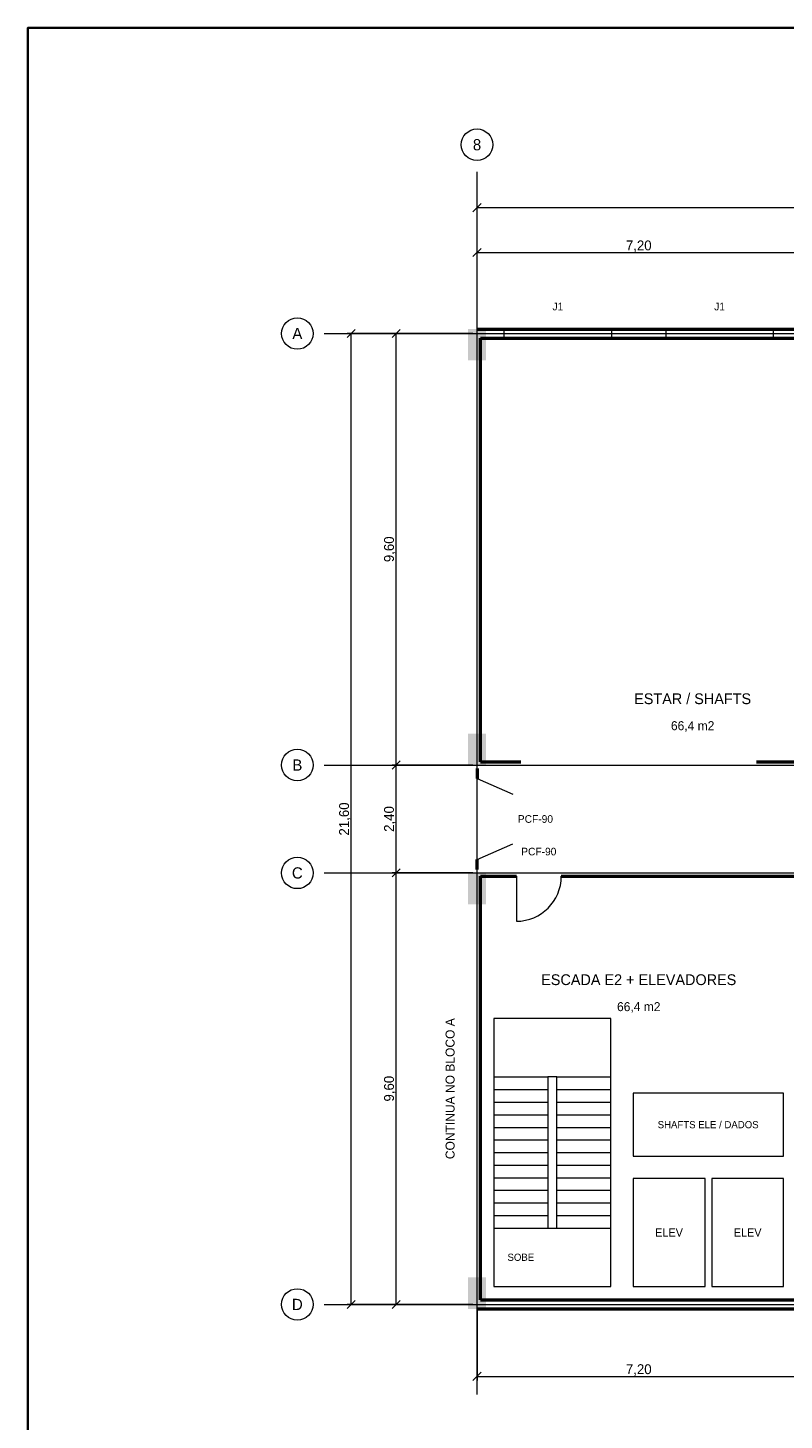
# Model space of a CAD drawing. Header units: metres. Extents: x 40.4 to 122.5, y -29 to 28.4.
# Tile 2 of 5: x 40.4 to 57.2, y -2.6 to 28.4. Entities that reach past the tile are written whole.
import ezdxf
from ezdxf.enums import TextEntityAlignment as Align

# ---------------------------------------------------------------- set-up
doc = ezdxf.new("R2010")
doc.units = ezdxf.units.M
for name, color, linetype, lineweight, true_color in [('COTA', 8, 'Continuous', 13, 0x6a6a6a), ('EIXO', 8, 'Continuous', 13, 0x6a6a6a), ('ESQUADRIA', 4, 'Continuous', 18, 0x007f9f), ('MOBILIA', 9, 'Continuous', 13, 0xa8a8a8)]:
    doc.layers.add(name, color=color, linetype=linetype, lineweight=lineweight, true_color=true_color)
for name, color, linetype, lineweight in [('FOLHA', 7, 'Continuous', 35), ('PAREDE', 7, 'Continuous', 50), ('PILAR', 7, 'Continuous', 35), ('TEXTO', 7, 'Continuous', 18)]:
    doc.layers.add(name, color=color, linetype=linetype, lineweight=lineweight)

msp = doc.modelspace()

# ---------------------------------------------------------------- hatches: boundary and pattern name
at = {"layer": 'PILAR'}
for points in [[(50.2, 21), (50.6, 21), (50.6, 21.7), (50.2, 21.7)], [(50.2, 12), (50.6, 12), (50.6, 12.7), (50.2, 12.7)], [(50.2, 8.9), (50.6, 8.9), (50.6, 9.6), (50.2, 9.6)], [(50.2, -0.1), (50.6, -0.1), (50.6, 0.6), (50.2, 0.6)]]:
    msp.add_hatch(color=7, dxfattribs=at).paths.add_polyline_path(points)

# ---------------------------------------------------------------- linework, layer by layer
at = {"layer": 'COTA'}
for p, q in [((50.31, 24.31), (50.49, 24.49)), ((50.4, 21.69), (50.4, 24.49)), ((50.4, 24.4), (108, 24.4)), ((50.31, 23.31), (50.49, 23.49)), ((50.4, 21.69), (50.4, 23.49)), ((50.4, 23.4), (57.6, 23.4)), ((47.51, 21.51), (47.69, 21.69)), ((48.51, 21.51), (48.69, 21.69)), ((50.31, 21.6), (47.51, 21.6)), ((47.6, 0), (47.6, 21.6)), ((50.31, 21.6), (48.51, 21.6)), ((48.6, 12), (48.6, 21.6)), ((48.51, 11.91), (48.69, 12.09)), ((48.51, 11.91), (48.69, 12.09)), ((50.31, 12), (48.51, 12)), ((50.31, 12), (48.51, 12)), ((48.6, 9.6), (48.6, 12)), ((48.51, 9.51), (48.69, 9.69)), ((48.51, 9.51), (48.69, 9.69)), ((50.31, 9.6), (48.51, 9.6)), ((50.31, 9.6), (48.51, 9.6)), ((48.6, 0), (48.6, 9.6)), ((47.51, -0.09), (47.69, 0.09)), ((50.31, 0), (47.51, 0)), ((48.51, -0.09), (48.69, 0.09)), ((50.31, 0), (48.51, 0)), ((50.4, -0.09), (50.4, -1.69)), ((50.31, -1.69), (50.49, -1.51)), ((50.4, -1.6), (57.6, -1.6))]:
    msp.add_line(p, q, dxfattribs=at)
at = {"layer": 'EIXO'}
for p, q in [((50.4, -2), (50.4, 25.2)), ((50.4, -1.5), (50.4, 23.1)), ((47, 21.6), (109.5, 21.6)), ((47, 12), (109.5, 12)), ((47, 9.6), (109.5, 9.6)), ((47, 0), (109.5, 0))]:
    msp.add_line(p, q, dxfattribs=at)
for centre in [(50.4, 25.8), (46.4, 21.6), (46.4, 12), (46.4, 9.6), (46.4, 0)]:
    msp.add_circle(centre, 0.35, dxfattribs=at)
at = {"layer": 'ESQUADRIA'}
for p, q in [((51, 21.6), (53.4, 21.6)), ((54.6, 21.6), (57, 21.6)), ((50.4, 11.7), (51.2, 11.35)), ((50.4, 9.9), (51.2, 10.25)), ((51.275, 9.525), (51.275, 8.525))]:
    msp.add_line(p, q, dxfattribs=at)
for points in [[(51, 21.5), (53.4, 21.5), (53.4, 21.7), (51, 21.7)], [(54.6, 21.5), (57, 21.5), (57, 21.7), (54.6, 21.7)]]:
    msp.add_lwpolyline(points, close=True, dxfattribs=at)
msp.add_arc((51.275, 9.525), 1, 270, 360, dxfattribs=at)
at = {"layer": 'FOLHA'}
msp.add_lwpolyline([(40.4, -29), (122.5, -29), (122.5, 28.4), (40.4, 28.4)], close=True, dxfattribs=at)
at = {"layer": 'MOBILIA'}
for p, q in [((50.775, 5.06), (51.975, 5.06)), ((52.175, 5.06), (53.375, 5.06)), ((50.775, 4.78), (51.975, 4.78)), ((52.175, 4.78), (53.375, 4.78)), ((50.775, 4.5), (51.975, 4.5)), ((52.175, 4.5), (53.375, 4.5)), ((50.775, 4.22), (51.975, 4.22)), ((52.175, 4.22), (53.375, 4.22)), ((50.775, 3.94), (51.975, 3.94)), ((52.175, 3.94), (53.375, 3.94)), ((50.775, 3.66), (51.975, 3.66)), ((52.175, 3.66), (53.375, 3.66)), ((50.775, 3.38), (51.975, 3.38)), ((50.775, 3.1), (51.975, 3.1)), ((52.175, 3.38), (53.375, 3.38)), ((52.175, 3.1), (53.375, 3.1)), ((50.775, 2.82), (51.975, 2.82)), ((52.175, 2.82), (53.375, 2.82)), ((50.775, 2.54), (51.975, 2.54)), ((52.175, 2.54), (53.375, 2.54)), ((50.775, 2.26), (51.975, 2.26)), ((52.175, 2.26), (53.375, 2.26)), ((50.775, 1.98), (51.975, 1.98)), ((52.175, 1.98), (53.375, 1.98)), ((50.775, 1.7), (51.975, 1.7)), ((52.175, 1.7), (53.375, 1.7))]:
    msp.add_line(p, q, dxfattribs=at)
for points in [[(50.775, 0.4), (53.375, 0.4), (53.375, 6.36), (50.775, 6.36)], [(51.975, 1.7), (52.175, 1.7), (52.175, 5.06), (51.975, 5.06)], [(53.875, 3.3), (57.225, 3.3), (57.225, 4.7), (53.875, 4.7)], [(53.875, 0.4), (55.475, 0.4), (55.475, 2.8), (53.875, 2.8)], [(55.625, 0.4), (57.225, 0.4), (57.225, 2.8), (55.625, 2.8)]]:
    msp.add_lwpolyline(points, close=True, dxfattribs=at)
at = {"layer": 'PAREDE'}
for p, q in [((50.4, 21.7), (108.1, 21.7)), ((50.475, 12.075), (50.475, 21.5)), ((50.475, 21.5), (57.525, 21.5)), ((50.4, 11.925), (50.4, 11.7)), ((50.475, 12.075), (51.375, 12.075)), ((56.625, 12.075), (57.525, 12.075)), ((50.4, 9.675), (50.4, 9.9)), ((50.475, 0.1), (50.475, 9.525)), ((50.475, 9.525), (51.275, 9.525)), ((52.275, 9.525), (57.525, 9.525)), ((50.475, 0.1), (57.525, 0.1)), ((50.4, -0.1), (108.1, -0.1))]:
    msp.add_line(p, q, dxfattribs=at)

# ---------------------------------------------------------------- texts
at = {"layer": 'COTA'}
for p in [(54, 23.56), (54, -1.44)]:
    msp.add_text('7,20', height=0.22, dxfattribs=at).set_placement(p, align=Align.MIDDLE_CENTER)
for s, height, p in [('9,60', 0.22, (48.44, 16.8)), ('21,60', 0.22, (47.44, 10.8)), ('2,40', 0.22, (48.44, 10.8)), ('CONTINUA NO BLOCO A', 0.2, (49.8, 4.8)), ('9,60', 0.22, (48.44, 4.8))]:
    msp.add_text(s, height=height, rotation=90, dxfattribs=at).set_placement(p, align=Align.MIDDLE_CENTER)
at = {"layer": 'EIXO'}
for s, p in [('8', (50.4, 25.8)), ('A', (46.4, 21.6)), ('B', (46.4, 12)), ('C', (46.4, 9.6)), ('D', (46.4, 0))]:
    msp.add_text(s, height=0.25, dxfattribs=at).set_placement(p, align=Align.MIDDLE_CENTER)
at = {"layer": 'ESQUADRIA'}
for s, p in [('J1', (52.2, 22.2)), ('J1', (55.8, 22.2)), ('PCF-90', (51.7, 10.8)), ('PCF-90', (51.775, 10.075))]:
    msp.add_text(s, height=0.17, dxfattribs=at).set_placement(p, align=Align.MIDDLE_CENTER)
at = {"layer": 'MOBILIA'}
for s, height, p in [('SHAFTS ELE / DADOS', 0.16, (55.545, 4)), ('ELEV', 0.18, (54.675, 1.6)), ('ELEV', 0.18, (56.425, 1.6)), ('SOBE', 0.16, (51.375, 1.05))]:
    msp.add_text(s, height=height, dxfattribs=at).set_placement(p, align=Align.MIDDLE_CENTER)
at = {"layer": 'TEXTO'}
for s, height, p in [('ESTAR / SHAFTS', 0.24, (55.2, 13.475)), ('66,4 m2', 0.2, (55.2, 12.875)), ('ESCADA E2 + ELEVADORES', 0.24, (54, 7.225)), ('66,4 m2', 0.2, (54, 6.625))]:
    msp.add_text(s, height=height, dxfattribs=at).set_placement(p, align=Align.MIDDLE_CENTER)

doc.saveas('drawing.dxf')
